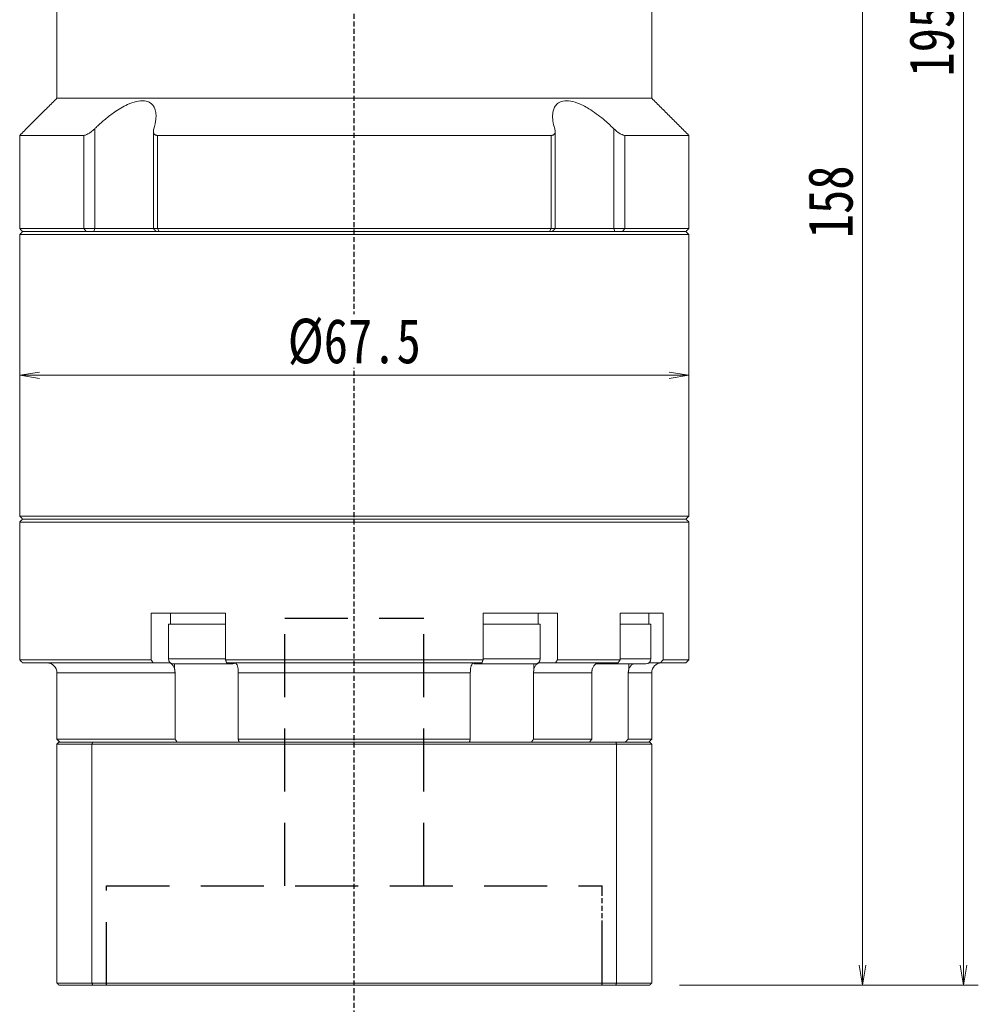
# Model space of a CAD drawing. Header units: millimetres. Extents: x -3 to 509, y -6 to 355.
# Tile 5 of 7: x 291 to 387, y 116 to 216. Entities that reach past the tile are written whole.
import ezdxf

# ---------------------------------------------------------------- set-up
doc = ezdxf.new("R2010")
doc.units = ezdxf.units.MM
doc.linetypes.add('DASHED', pattern=[0.75, 0.5, -0.25])
doc.linetypes.add('DASHED2', pattern=[9.525, 6.35, -3.175])
doc.layers.add('4虚线层', color=6, linetype='DASHED2')
doc.layers.add('尺寸线层', color=3, linetype='Continuous', lineweight=18)
doc.styles.add('宋体', font='SimSun.ttf', dxfattribs={"width": 0.8})
doc.dimstyles.new('A水平标注$0', dxfattribs={"dimtxt": 3.5, "dimasz": 2, "dimexe": 1.5, "dimexo": 3, "dimgap": 1.1, "dimtad": 1, "dimtoh": 1, "dimdec": 4, "dimdsep": 46, "dimtxsty": '宋体', "dimblk": 'OPEN', "dimcen": 3, "dimclrd": 3, "dimclre": 3, "dimclrt": 6, "dimadec": 0, "dimazin": 0, "dimtm": 1e-09, "dimtfac": 1, "dimtdec": 4, "dimtix": 1, "dimtmove": 0, "dimatfit": 3, "dimldrblk": 'OPEN', "dimfxl": 0, "dimlwd": 13, "dimlwe": 13, "dimarcsym": 0})

# ---------------------------------------------------------------- blocks, each defined once
blk = doc.blocks.new('_Open')
at = {"color": 0, "linetype": 'ByBlock', "lineweight": -2}
for p, q in [((-1, 0.167), (0, 0)), ((-1, -0.167), (0, 0)), ((0, 0), (-1, 0))]:
    blk.add_line(p, q, dxfattribs=at)
blk = doc.blocks.new('*D13')
at = {"layer": 'Defpoints', "color": 0, "transparency": 16777216}
for p in [(364.767, 276.153), (354.067, 118.153), (375.519, 118.153)]:
    blk.add_point(p, dxfattribs=at)
at = {"layer": '尺寸线层', "color": 3, "lineweight": 13, "transparency": 16777216}
for p, q in [((367.767, 276.153), (377.019, 276.153)), ((375.519, 274.153), (375.519, 120.153)), ((357.067, 118.153), (377.019, 118.153))]:
    blk.add_line(p, q, dxfattribs=at)
at = {"layer": '尺寸线层', "color": 3, "lineweight": 13, "transparency": 16777216, "xscale": 2, "yscale": 2, "zscale": 2}
for p, rotation in [((375.519, 276.153), 90), ((375.519, 118.153), 270)]:
    blk.add_blockref('_Open', p, dxfattribs=dict(at, rotation=rotation))
at = {"layer": '尺寸线层', "color": 6, "transparency": 16777216, "insert": (372.32, 197.153), "char_height": 4.5, "attachment_point": 5, "rotation": 90, "style": '宋体', "bg_fill": 3, "box_fill_scale": 1.1, "bg_fill_color": 257, "bg_fill_transparency": 0}
blk.add_mtext('158', dxfattribs=at)
blk = doc.blocks.new('*D14')
at = {"layer": 'Defpoints', "color": 0, "transparency": 16777216}
for p in [(361.767, 313.653), (354.067, 118.153), (385.709, 118.153)]:
    blk.add_point(p, dxfattribs=at)
at = {"layer": '尺寸线层', "color": 3, "lineweight": 13, "transparency": 16777216}
for p, q in [((364.767, 313.653), (387.209, 313.653)), ((385.709, 311.653), (385.709, 120.153)), ((357.067, 118.153), (387.209, 118.153))]:
    blk.add_line(p, q, dxfattribs=at)
at = {"layer": '尺寸线层', "color": 3, "lineweight": 13, "transparency": 16777216, "xscale": 2, "yscale": 2, "zscale": 2}
for p, rotation in [((385.709, 313.653), 89.99999999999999), ((385.709, 118.153), 270)]:
    blk.add_blockref('_Open', p, dxfattribs=dict(at, rotation=rotation))
at = {"layer": '尺寸线层', "color": 6, "transparency": 16777216, "insert": (382.509, 215.903), "char_height": 4.5, "attachment_point": 5, "rotation": 90, "style": '宋体', "bg_fill": 3, "box_fill_scale": 1.1, "bg_fill_color": 257, "bg_fill_transparency": 0}
blk.add_mtext('195.5', dxfattribs=at)
blk = doc.blocks.new('*D34')
at = {"layer": 'Defpoints', "color": 0, "transparency": 16777216}
for p in [(290.517, 179.653), (290.517, 179.653), (358.017, 179.653)]:
    blk.add_point(p, dxfattribs=at)
at = {"layer": '尺寸线层', "color": 3, "lineweight": 13, "transparency": 16777216}
for p, q in [((290.517, 182.653), (290.517, 181.153)), ((358.017, 182.653), (358.017, 181.153)), ((356.017, 179.653), (292.517, 179.653))]:
    blk.add_line(p, q, dxfattribs=at)
at = {"layer": '尺寸线层', "color": 3, "lineweight": 13, "transparency": 16777216, "xscale": 2, "yscale": 2, "zscale": 2, "rotation": 180}
blk.add_blockref('_Open', (290.517, 179.653), dxfattribs=at)
at = {"layer": '尺寸线层', "color": 3, "lineweight": 13, "transparency": 16777216, "xscale": 2, "yscale": 2, "zscale": 2}
blk.add_blockref('_Open', (358.017, 179.653), dxfattribs=at)
at = {"layer": '尺寸线层', "color": 6, "transparency": 16777216, "insert": (324.267, 183.017), "char_height": 4.5, "attachment_point": 5, "style": '宋体', "bg_fill": 3, "box_fill_scale": 1.1, "bg_fill_color": 257, "bg_fill_transparency": 0}
blk.add_mtext('%%c67.5', dxfattribs=at)

msp = doc.modelspace()

# ---------------------------------------------------------------- linework, layer by layer
at = {"color": 1, "linetype": 'DASHED'}
for p, q in [((324.26741, 113.60166), (324.26741, 232.15336)), ((349.26741, 118.15336), (349.26741, 128.15336)), ((349.26741, 118.15336), (349.26741, 128.15336))]:
    msp.add_line(p, q, dxfattribs=at)
at = {"color": 7, "linetype": 'Continuous', "lineweight": 15}
for p, q in [((296.97553, 203.85336), (290.51741, 203.85336)), ((296.97553, 203.85336), (296.97553, 194.45336)), ((298.08583, 194.45336), (298.08583, 204.5228)), ((344.12228, 203.85336), (304.41254, 203.85336)), ((304.41254, 194.45336), (304.41254, 203.85336)), ((344.12228, 203.85336), (344.12228, 194.45336)), ((350.44899, 204.5228), (350.44899, 194.45336)), ((351.55929, 194.45336), (351.55929, 203.85336)), ((296.97553, 194.45336), (290.51741, 194.45336)), ((290.51741, 193.85336), (324.26741, 193.85336)), ((324.26741, 194.15336), (290.81741, 194.15336)), ((290.81741, 194.15336), (297.21813, 194.15336)), ((298.08583, 194.45336), (296.97553, 194.45336)), ((297.21813, 194.15336), (296.97553, 194.45336)), ((297.99534, 194.15336), (298.08583, 194.45336)), ((304.00083, 194.45336), (298.08583, 194.45336)), ((304.41254, 194.45336), (304.00083, 194.45336)), ((344.12228, 194.45336), (304.41254, 194.45336)), ((304.58902, 194.15336), (304.41254, 194.45336)), ((304.58902, 194.15336), (343.9458, 194.15336)), ((344.12228, 194.45336), (343.9458, 194.15336)), ((344.53399, 194.45336), (344.12228, 194.45336)), ((350.44899, 194.45336), (344.53399, 194.45336)), ((350.44899, 194.45336), (350.53948, 194.15336)), ((351.55929, 194.45336), (350.44899, 194.45336)), ((351.55929, 194.45336), (351.31669, 194.15336)), ((324.26741, 165.15336), (290.81741, 165.15336)), ((290.51741, 164.85336), (324.26741, 164.85336)), ((303.78062, 155.65336), (303.78062, 150.95336)), ((303.78062, 155.65336), (306.87377, 155.65336)), ((307.91642, 155.65336), (306.87377, 155.65336)), ((307.91642, 155.65336), (311.28333, 155.65336)), ((311.28333, 150.95336), (311.28333, 155.65336)), ((337.25149, 155.65336), (337.25149, 150.95336)), ((337.25149, 155.65336), (340.6184, 155.65336)), ((341.66105, 155.65336), (340.6184, 155.65336)), ((341.66105, 155.65336), (344.7542, 155.65336)), ((344.7542, 150.95336), (344.7542, 155.65336)), ((351.08818, 155.65336), (351.08818, 150.95336)), ((351.08818, 155.65336), (353.19013, 155.65336)), ((309.01741, 154.55336), (305.51741, 154.55336)), ((311.28333, 154.55336), (309.01741, 154.55336)), ((342.5485, 154.55336), (337.25149, 154.55336)), ((343.01741, 154.55336), (342.5485, 154.55336)), ((303.78062, 150.95336), (290.51741, 150.95336)), ((309.01741, 151.05336), (305.51741, 151.05336)), ((311.28333, 151.05336), (309.01741, 151.05336)), ((337.25149, 150.95336), (311.28333, 150.95336)), ((342.5485, 151.05336), (337.25149, 151.05336)), ((343.01741, 151.05336), (342.5485, 151.05336)), ((351.08818, 150.95336), (344.7542, 150.95336)), ((290.81741, 150.65336), (303.97366, 150.65336)), ((303.97366, 150.65336), (305.55031, 150.65336)), ((306.01741, 150.55336), (309.01741, 150.55336)), ((306.14474, 150.55336), (306.14474, 150.03674)), ((309.01741, 150.55336), (312.01741, 150.55336)), ((311.38605, 150.65336), (337.14877, 150.65336)), ((336.51741, 150.55336), (342.11549, 150.55336)), ((342.11549, 150.55336), (342.51741, 150.55336)), ((342.39008, 150.55336), (342.39008, 150.03674)), ((342.98451, 150.65336), (344.56116, 150.65336)), ((344.56116, 150.65336), (350.85813, 150.65336)), ((351.96376, 150.55336), (351.96376, 150.03674)), ((294.26741, 149.65336), (306.19455, 149.65336)), ((306.19455, 149.65336), (306.19455, 142.95336)), ((312.56671, 149.65336), (335.96811, 149.65336)), ((312.56671, 142.95336), (312.56671, 149.65336)), ((335.96811, 149.65336), (335.96811, 142.95336)), ((342.34027, 142.95336), (342.34027, 149.65336)), ((342.34027, 149.65336), (348.21259, 149.65336)), ((348.21259, 149.65336), (348.21259, 142.95336)), ((351.89156, 142.95336), (351.89156, 149.65336)), ((306.19455, 142.95336), (294.26741, 142.95336)), ((294.26741, 142.45336), (297.8099, 142.45336)), ((294.26741, 142.45336), (294.26741, 118.35336)), ((297.8856, 142.65336), (294.46741, 142.65336)), ((297.8099, 142.45336), (297.8099, 118.35336)), ((297.8099, 142.45336), (350.72492, 142.45336)), ((350.64922, 142.65336), (297.8856, 142.65336)), ((335.96811, 142.95336), (312.56671, 142.95336)), ((348.21259, 142.95336), (342.34027, 142.95336)), ((350.72492, 142.45336), (350.72492, 118.35336)), ((297.8099, 118.35336), (294.26741, 118.35336)), ((350.72492, 118.35336), (297.8099, 118.35336)), ((294.46741, 118.15336), (297.8856, 118.15336)), ((297.8856, 118.15336), (350.64922, 118.15336))]:
    msp.add_line(p, q, dxfattribs=at)
for centre, radius, start, end in [((306.01741, 151.05336), 0.5, 180, 270), ((342.51741, 151.05336), 0.5, 270, 0), ((293.26741, 149.65336), 1, 0, 90), ((312.01741, 151.05336), 0.5, 270, 302.4574441), ((336.51741, 151.05336), 0.5, 241.6040712, 270)]:
    msp.add_arc(centre, radius, start, end, dxfattribs=at)
for points in [[(294.26741, 207.60336), (294.26741, 226.45336)], [(290.51741, 203.85336), (294.26741, 207.60336)], [(290.51741, 194.45336), (290.51741, 203.85336)], [(304.00083, 194.45336), (304.00083, 204.25849)], [(344.53399, 204.25805), (344.53399, 194.45336)], [(290.81741, 194.15336), (290.51741, 194.45336)], [(290.51741, 193.85336), (290.81741, 194.15336)], [(290.51741, 165.45336), (290.51741, 193.85336)], [(304.30083, 194.15336), (304.00083, 194.45336)], [(344.53399, 194.45336), (344.23399, 194.15336)], [(290.81741, 165.15336), (290.51741, 165.45336)], [(290.51741, 164.85336), (290.81741, 165.15336)], [(290.51741, 150.95336), (290.51741, 164.85336)], [(305.71741, 154.55336), (305.71741, 155.65336)], [(342.81741, 155.65336), (342.81741, 154.55336)], [(305.51741, 151.05336), (305.51741, 154.55336)], [(343.01741, 154.55336), (343.01741, 151.05336)], [(290.81741, 150.65336), (290.51741, 150.95336)], [(303.97366, 150.65336), (303.78062, 150.95336)], [(311.28333, 150.95336), (311.38605, 150.65336)], [(337.14877, 150.65336), (337.25149, 150.95336)], [(344.7542, 150.95336), (344.56116, 150.65336)], [(350.85813, 150.65336), (351.08818, 150.95336)], [(306.14474, 150.03674), (306.19455, 149.65336)], [(312.56671, 149.65336), (312.54126, 150.03674)], [(335.99356, 150.03674), (335.96811, 149.65336)], [(342.34027, 149.65336), (342.39008, 150.03674)], [(348.27073, 150.03674), (348.21259, 149.65336)], [(351.89156, 149.65336), (351.96376, 150.03674)], [(294.26741, 142.95336), (294.26741, 149.65336)], [(294.56741, 142.65336), (294.26741, 142.95336)], [(294.26741, 142.45336), (294.46741, 142.65336)], [(297.8099, 142.45336), (297.8856, 142.65336)], [(306.40229, 142.65336), (306.19455, 142.95336)], [(312.56671, 142.95336), (312.65257, 142.65336)], [(335.88225, 142.65336), (335.96811, 142.95336)], [(342.34027, 142.95336), (342.13253, 142.65336)], [(347.9935, 142.65336), (348.21259, 142.95336)], [(350.72492, 142.45336), (350.64922, 142.65336)], [(351.89156, 142.95336), (351.6021, 142.65336)], [(294.46741, 118.15336), (294.26741, 118.35336)], [(297.8856, 118.15336), (297.8099, 118.35336)], [(350.64922, 118.15336), (350.72492, 118.35336)]]:
    msp.add_open_spline(points, degree=1, dxfattribs=at)
for points, knots in [([(304.04741, 204.5228), (304.13373, 204.84749), (304.27459, 205.37731), (304.2748, 206.04708), (304.17528, 206.5124), (303.9822, 206.87265), (303.66964, 207.18624), (303.12531, 207.39296), (302.29686, 207.32358), (301.46323, 207.01796), (300.71776, 206.62058), (299.96287, 206.13163), (299.1457, 205.50239), (298.50029, 204.92665), (298.15934, 204.59443), (298.08583, 204.5228)], [0, 0, 0, 0, 1.11182372, 1.81420612, 2.51566033, 3.04483602, 3.57329486, 4.42953716, 5.28825035, 6.10443456, 6.713373, 7.32328678, 8.2077147, 9.09350394, 9.33698598, 9.33698598, 9.33698598, 9.33698598]), ([(350.44899, 204.5228), (350.105, 204.84749), (349.54371, 205.37731), (348.68435, 206.04708), (347.99622, 206.5124), (347.35387, 206.87265), (346.65382, 207.18624), (345.85695, 207.39296), (345.113, 207.32358), (344.65445, 207.01796), (344.4033, 206.62058), (344.2641, 206.13163), (344.25414, 205.50239), (344.36314, 204.92665), (344.46537, 204.59443), (344.48741, 204.5228)], [0, 0, 0, 0, 1.11186074, 1.81426653, 2.51574409, 3.0449374, 3.57341383, 4.42968464, 5.28842642, 6.10463781, 6.71359652, 7.3235306, 8.20798797, 9.09380671, 9.33729685, 9.33729685, 9.33729685, 9.33729685]), ([(298.08583, 204.5228), (297.96192, 204.40883), (297.74878, 204.21279), (297.42585, 204.002), (297.16482, 203.87724), (297.03818, 203.86127), (296.97553, 203.85336)], [0, 0, 0, 0, 0.46169038, 0.7941049, 1.05906551, 1.31852152, 1.31852152, 1.31852152, 1.31852152]), ([(304.41254, 203.85336), (304.3778, 203.85502), (304.30712, 203.85839), (304.21853, 203.88504), (304.14438, 203.92573), (304.07984, 203.98556), (304.03015, 204.06807), (303.99888, 204.18769), (303.998, 204.33939), (304.03078, 204.46105), (304.04741, 204.5228)], [0, 0, 0, 0, 0.084550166, 0.172024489, 0.256497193, 0.34307933, 0.460583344, 0.581437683, 0.750754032, 0.925279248, 0.925279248, 0.925279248, 0.925279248]), ([(344.48741, 204.5228), (344.50291, 204.46615), (344.53427, 204.35147), (344.53724, 204.20684), (344.51197, 204.08798), (344.46774, 204.00238), (344.40471, 203.93591), (344.32872, 203.88993), (344.23505, 203.85927), (344.16033, 203.85535), (344.12228, 203.85336)], [0, 0, 0, 0, 0.160022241, 0.323893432, 0.43915654, 0.557067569, 0.648833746, 0.74299438, 0.832476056, 0.925298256, 0.925298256, 0.925298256, 0.925298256]), ([(351.55929, 203.85336), (351.50054, 203.86037), (351.38331, 203.87434), (351.13367, 203.9882), (350.80442, 204.19709), (350.58095, 204.40187), (350.44899, 204.5228)], [0, 0, 0, 0, 0.24497537, 0.48886552, 0.82859963, 1.31855699, 1.31855699, 1.31855699, 1.31855699]), ([(305.55031, 150.65336), (305.57494, 150.65201), (305.67169, 150.6467), (305.83736, 150.5692), (306.01616, 150.37068), (306.10767, 150.16958), (306.14055, 150.05177), (306.14474, 150.03674)], [0, 0, 0, 0, 0.089884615, 0.353044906, 0.616157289, 0.879026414, 0.917446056, 0.917446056, 0.917446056, 0.917446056]), ([(312.54126, 150.03674), (312.52303, 150.13627), (312.48655, 150.33548), (312.3929, 150.54467), (312.30125, 150.64226), (312.24393, 150.6506), (312.22497, 150.65336)], [0, 0, 0, 0, 0.209448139, 0.41923009, 0.629206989, 0.732971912, 0.732971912, 0.732971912, 0.732971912]), ([(336.30985, 150.65336), (336.29675, 150.65201), (336.24527, 150.6467), (336.15712, 150.5692), (336.06198, 150.37068), (336.01329, 150.16958), (335.99579, 150.05177), (335.99356, 150.03674)], [0, 0, 0, 0, 0.071830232, 0.282131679, 0.492394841, 0.702463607, 0.733166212, 0.733166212, 0.733166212, 0.733166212]), ([(342.39008, 150.03674), (342.42432, 150.13623), (342.49287, 150.33541), (342.66882, 150.5446), (342.84108, 150.64225), (342.94885, 150.6506), (342.98451, 150.65336)], [0, 0, 0, 0, 0.2619702, 0.524455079, 0.787183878, 0.917115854, 0.917115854, 0.917115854, 0.917115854]), ([(348.97915, 150.65336), (348.9498, 150.65201), (348.8345, 150.6467), (348.63705, 150.5692), (348.42396, 150.37068), (348.31491, 150.16958), (348.27573, 150.05177), (348.27073, 150.03674)], [0, 0, 0, 0, 0.0983056, 0.3861205, 0.67388299, 0.96137944, 1.00339849, 1.00339849, 1.00339849, 1.00339849]), ([(351.96376, 150.03674), (352.0144, 150.13451), (352.11576, 150.33018), (352.29969, 150.5044), (352.42202, 150.54592), (352.44395, 150.55336)], [0, 0, 0, 0, 0.326776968, 0.654074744, 0.725565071, 0.725565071, 0.725565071, 0.725565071])]:
    msp.add_open_spline(points, degree=3, knots=knots, dxfattribs=at)
at = {"layer": '4虚线层', "color": 6}
for p, q in [((317.26741, 155.15336), (331.26741, 155.15336)), ((317.26741, 128.15336), (317.26741, 155.15336)), ((331.26741, 128.15336), (331.26741, 155.15336)), ((299.26741, 128.15336), (349.26741, 128.15336)), ((299.26741, 118.15336), (299.26741, 128.15336)), ((349.26741, 118.15336), (349.26741, 128.15336))]:
    msp.add_line(p, q, dxfattribs=at)

# ---------------------------------------------------------------- dimensions: what is measured, and where the dimension line sits
at = {"layer": '尺寸线层'}
dim = msp.add_linear_dim(base=(375.51928, 118.15336), p1=(364.76741, 276.15336), p2=(354.06741, 118.15336), angle=270, dimstyle='A水平标注$0', override={"dimtxt": 4.5, "dimgap": 1}, dxfattribs=at)
dim.commit()
dim.dimension.update_dxf_attribs({"geometry": '*D13', "text_midpoint": (372.31956, 197.15336)})

# ---------------------------------------------------------------- next in the draw order: dimensions: what is measured, and where the dimension line sits
dim = msp.add_linear_dim(base=(385.70916, 118.15336), p1=(361.76741, 313.65336), p2=(354.06741, 118.15336), angle=270, dimstyle='A水平标注$0', override={"dimtxt": 4.5, "dimgap": 1}, dxfattribs=at)
dim.commit()
dim.dimension.update_dxf_attribs({"geometry": '*D14', "text_midpoint": (382.50944, 215.90336)})

# ---------------------------------------------------------------- next in the draw order: linework, layer by layer
at = {"color": 7, "linetype": 'Continuous', "lineweight": 15}
for p, q in [((354.26741, 207.60336), (294.26741, 207.60336)), ((358.01741, 203.85336), (351.55929, 203.85336)), ((357.71741, 194.15336), (324.26741, 194.15336)), ((324.26741, 193.85336), (358.01741, 193.85336)), ((351.31669, 194.15336), (357.71741, 194.15336)), ((358.01741, 194.45336), (351.55929, 194.45336)), ((358.01741, 165.45336), (290.51741, 165.45336)), ((290.81741, 165.15336), (357.71741, 165.15336)), ((357.71741, 165.15336), (324.26741, 165.15336)), ((324.26741, 164.85336), (358.01741, 164.85336)), ((353.7921, 155.65336), (353.19013, 155.65336)), ((353.7921, 155.65336), (355.41988, 155.65336)), ((355.41988, 150.95336), (355.41988, 155.65336)), ((354.18118, 154.55336), (351.08818, 154.55336)), ((354.18118, 151.05336), (351.08818, 151.05336)), ((358.01741, 150.95336), (355.41988, 150.95336)), ((348.62617, 150.55336), (353.68118, 150.55336)), ((353.98118, 150.65336), (355.13767, 150.65336)), ((355.13767, 150.65336), (357.71741, 150.65336)), ((351.89156, 149.65336), (354.26741, 149.65336)), ((354.06741, 142.65336), (350.64922, 142.65336)), ((350.72492, 142.45336), (354.26741, 142.45336)), ((354.26741, 142.95336), (351.89156, 142.95336)), ((354.26741, 142.45336), (354.26741, 118.35336)), ((354.26741, 118.35336), (350.72492, 118.35336)), ((350.64922, 118.15336), (354.06741, 118.15336))]:
    msp.add_line(p, q, dxfattribs=at)
for centre, radius, start, end in [((353.68118, 151.05336), 0.5, 270, 0), ((355.26741, 149.65336), 1, 90, 180)]:
    msp.add_arc(centre, radius, start, end, dxfattribs=at)
for points in [[(354.26741, 226.45336), (354.26741, 207.60336)], [(354.26741, 207.60336), (358.01741, 203.85336)], [(358.01741, 203.85336), (358.01741, 194.45336)], [(358.01741, 194.45336), (357.71741, 194.15336)], [(357.71741, 194.15336), (358.01741, 193.85336)], [(358.01741, 193.85336), (358.01741, 165.45336)], [(358.01741, 165.45336), (357.71741, 165.15336)], [(357.71741, 165.15336), (358.01741, 164.85336)], [(358.01741, 164.85336), (358.01741, 150.95336)], [(353.98118, 155.65336), (353.98118, 154.55336)], [(354.18118, 154.55336), (354.18118, 151.05336)], [(355.41988, 150.95336), (355.13767, 150.65336)], [(358.01741, 150.95336), (357.71741, 150.65336)], [(354.26741, 149.65336), (354.26741, 142.95336)], [(354.26741, 142.95336), (353.96741, 142.65336)], [(354.06741, 142.65336), (354.26741, 142.45336)], [(354.26741, 118.35336), (354.06741, 118.15336)]]:
    msp.add_open_spline(points, degree=1, dxfattribs=at)

# ---------------------------------------------------------------- next in the draw order: dimensions: what is measured, and where the dimension line sits
at = {"layer": '尺寸线层'}
dim = msp.add_linear_dim(base=(290.51741, 179.65336), p1=(358.01741, 179.65336), p2=(290.51741, 179.65336), text='%%c<>', dimstyle='A水平标注$0', override={"dimtxt": 4.5, "dimgap": 1, "dimblk": 'Open', "dimtfill": 1, "dimtfillclr": 256}, dxfattribs=at)
dim.commit()
dim.dimension.update_dxf_attribs({"geometry": '*D34', "text_midpoint": (324.26741, 183.01738)})

doc.saveas('drawing.dxf')
